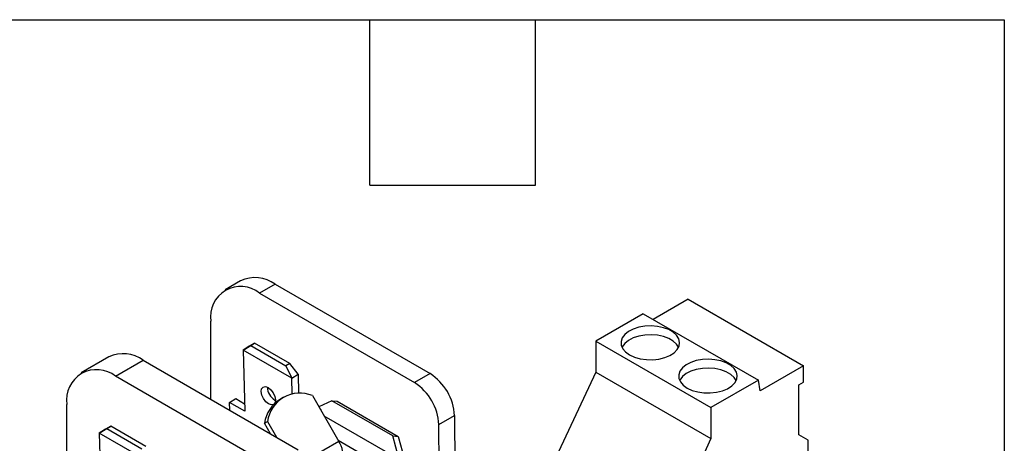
# Model space of a CAD drawing. Header units: millimetres. Extents: x 13 to 546, y 13 to 419.
# Tile 16 of 16: x 455 to 546, y 380 to 419. Entities that reach past the tile are written whole.
import ezdxf

# ---------------------------------------------------------------- set-up
doc = ezdxf.new("R2010")
doc.units = ezdxf.units.MM
doc.header["$LTSCALE"] = 2
doc.linetypes.add('SLD-Solid', pattern=[0])
doc.layers.add('TEXT', color=140, linetype='SLD-Solid', lineweight=25)

msp = doc.modelspace()

# ---------------------------------------------------------------- linework, layer by layer
for p, q in [((475.779, 395.072), (474.344, 394.243)), ((478.954, 394.757), (477.519, 393.929)), ((478.954, 394.757), (493.224, 386.519)), ((477.519, 393.929), (491.789, 385.691)), ((517.001, 393.372), (513.766, 391.504)), ((517.001, 393.372), (527.608, 387.249)), ((512.847, 392.035), (508.483, 389.516)), ((512.847, 392.035), (523.453, 385.912)), ((473.028, 384.162), (473.028, 391.336)), ((475.995, 388.692), (476.713, 389.11)), ((476.57, 389.047), (475.995, 388.692)), ((477.066, 389.328), (476.57, 389.047)), ((476.713, 389.11), (477.066, 389.328)), ((476.713, 389.11), (479.946, 387.244)), ((480.298, 387.462), (477.066, 389.328)), ((508.483, 389.516), (508.483, 386.658)), ((508.483, 389.516), (519.09, 383.393)), ((463.639, 388.064), (461.093, 386.593)), ((475.995, 388.692), (476.169, 383.051)), ((480.485, 386.1), (475.995, 388.692)), ((464.267, 386.279), (466.814, 387.749)), ((466.814, 387.749), (481.084, 379.511)), ((480.298, 387.462), (479.946, 387.244)), ((479.946, 387.244), (480.485, 386.1)), ((481.06, 386.455), (480.298, 387.462)), ((527.608, 387.249), (523.615, 384.944)), ((527.608, 385.735), (527.608, 387.249)), ((478.538, 378.041), (464.267, 386.279)), ((480.485, 386.1), (481.06, 386.455)), ((481.06, 386.455), (481.113, 384.72)), ((493.224, 386.519), (491.789, 385.691)), ((508.483, 386.658), (505.054, 379.326)), ((508.483, 386.658), (519.09, 380.535)), ((480.53, 384.651), (480.485, 386.1)), ((523.453, 385.912), (519.09, 383.393)), ((523.615, 384.944), (523.453, 385.912)), ((527.186, 385.491), (527.608, 385.735)), ((527.186, 380.87), (527.186, 385.491)), ((482.388, 384.496), (484.827, 380.272)), ((459.777, 376.512), (459.777, 383.686)), ((474.75, 383.87), (475.324, 384.225)), ((474.772, 383.155), (474.75, 383.87)), ((476.169, 383.051), (474.75, 383.87)), ((475.324, 384.225), (476.147, 383.749)), ((478.928, 384.085), (478.995, 384.05)), ((479.724, 384.339), (479.445, 384.178)), ((484.176, 384.023), (482.987, 383.459)), ((489.798, 380.778), (484.176, 384.023)), ((484.176, 384.023), (484.674, 383.979)), ((484.674, 383.979), (490.296, 380.733)), ((483.121, 383.227), (483.192, 383.186)), ((483.192, 383.186), (483.173, 383.137)), ((494.034, 381.825), (495.469, 382.653)), ((495.469, 382.653), (495.564, 370.054)), ((519.09, 383.393), (519.09, 380.535)), ((477.978, 381.95), (478.257, 382.112)), ((478.537, 380.982), (477.978, 381.95)), ((478.257, 382.112), (479.095, 380.659)), ((490.336, 378.652), (483.476, 382.612)), ((494.078, 375.925), (494.034, 381.825)), ((462.744, 381.042), (463.462, 381.461)), ((463.318, 381.397), (462.744, 381.042)), ((462.744, 381.042), (462.918, 375.401)), ((467.234, 378.45), (462.744, 381.042)), ((463.814, 381.679), (463.318, 381.397)), ((463.462, 381.461), (463.814, 381.679)), ((463.462, 381.461), (466.694, 379.594)), ((467.047, 379.812), (463.814, 381.679)), ((528.035, 380.38), (527.186, 380.87)), ((484.827, 380.272), (482.069, 378.68)), ((484.763, 380.382), (490.328, 377.17)), ((490.355, 378.7), (489.798, 380.778)), ((489.798, 380.778), (490.296, 380.733)), ((490.296, 380.733), (490.852, 378.655)), ((519.09, 380.535), (515.794, 373.49)), ((528.035, 363.132), (528.035, 380.38))]:
    msp.add_line(p, q)
at = {"flags": 128}
for points in [[(511.595, 388.251), (512.05, 388.039), (512.573, 387.89), (513.139, 387.808), (513.723, 387.799), (514.296, 387.863), (514.833, 387.996), (515.307, 388.193), (515.697, 388.443), (515.984, 388.737), (516.155, 389.059), (516.203, 389.395), (516.124, 389.729), (515.923, 390.045), (515.608, 390.329), (515.195, 390.568), (514.703, 390.749), (514.155, 390.865), (513.577, 390.911), (512.995, 390.884), (512.437, 390.785), (511.929, 390.619), (511.494, 390.394), (511.153, 390.12), (510.923, 389.81), (510.813, 389.479), (510.829, 389.142), (510.969, 388.815), (511.229, 388.513), (511.595, 388.251)], [(516.11, 388.944), (515.923, 389.229), (515.608, 389.513), (515.195, 389.751), (514.703, 389.933), (514.155, 390.049), (513.577, 390.094), (512.995, 390.067), (512.437, 389.968), (511.929, 389.802), (511.494, 389.577), (511.153, 389.303), (510.923, 388.994), (510.898, 388.944)], [(516.898, 385.189), (517.353, 384.978), (517.876, 384.828), (518.443, 384.747), (519.026, 384.738), (519.6, 384.801), (520.136, 384.934), (520.61, 385.131), (521, 385.382), (521.287, 385.675), (521.459, 385.998), (521.506, 386.333), (521.427, 386.667), (521.226, 386.984), (520.912, 387.268), (520.499, 387.506), (520.007, 387.688), (519.459, 387.804), (518.88, 387.849), (518.298, 387.822), (517.74, 387.723), (517.232, 387.557), (516.797, 387.332), (516.457, 387.058), (516.226, 386.749), (516.116, 386.418), (516.132, 386.081), (516.273, 385.754), (516.532, 385.452), (516.898, 385.189)], [(521.413, 385.883), (521.226, 386.167), (520.912, 386.451), (520.499, 386.69), (520.007, 386.871), (519.459, 386.987), (518.88, 387.033), (518.298, 387.005), (517.74, 386.907), (517.232, 386.741), (516.797, 386.516), (516.457, 386.242), (516.226, 385.932), (516.201, 385.883)], [(478.353, 383.73), (478.097, 383.934), (477.876, 384.222), (477.725, 384.55), (477.665, 384.867), (477.707, 385.126), (477.844, 385.288), (478.054, 385.327), (478.307, 385.237)], [(478.307, 385.237), (478.563, 385.033), (478.783, 384.745), (478.935, 384.418), (478.994, 384.1), (478.953, 383.841), (478.93, 383.796)], [(478.81, 383.676), (478.606, 383.641), (478.353, 383.73)]]:
    msp.add_lwpolyline(points, dxfattribs=at)
for centre, radius, start, end in [((477.097, 392.195), 3.165, 54.0761, 114.61344), ((475.778, 391.758), 2.782, 51.28091, 188.72984), ((464.957, 385.187), 3.165, 54.0761, 114.61344), ((462.527, 384.108), 2.782, 51.28091, 188.72984), ((490.59, 382.405), 4.886, 2.9181, 57.37063), ((489.155, 381.576), 4.886, 2.9181, 57.37063), ((479.673, 385.31), 1.434, 181.49588, 238.67371), ((481.234, 381.724), 3.002, 67.40331, 172.59131), ((481.042, 381.529), 3.093, 121.08557, 172.17429), ((483.068, 379.079), 2.126, 343.89271, 34.14973)]:
    msp.add_arc(centre, radius, start, end)
at = {"layer": 'TEXT'}
for p, q in [((12.7, 419.1), (546.1, 419.1)), ((487.68, 403.86), (487.68, 419.1)), ((502.92, 403.86), (502.92, 419.1)), ((546.1, 419.1), (546.1, 12.7)), ((487.68, 403.86), (502.92, 403.86))]:
    msp.add_line(p, q, dxfattribs=at)

doc.saveas('drawing.dxf')
